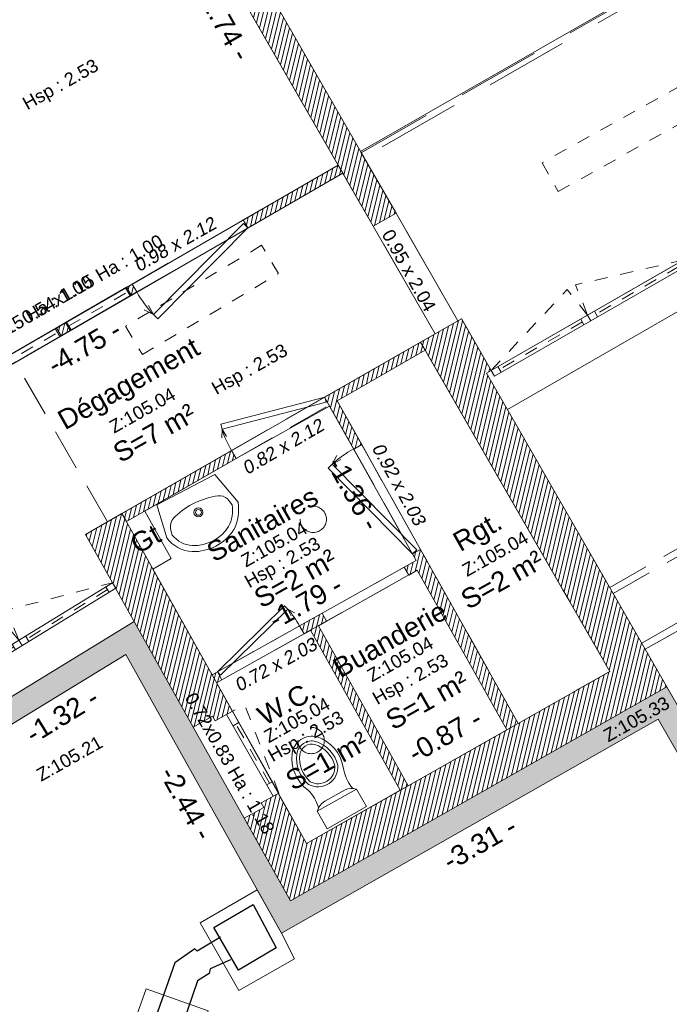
# Model space of a CAD drawing. Header units: metres. Extents: x 1525456 to 1525560, y 4222363 to 4222397.
# Tile 7 of 16: x 1525468 to 1525473, y 4222373 to 4222381. Entities that reach past the tile are written whole.
import ezdxf
from ezdxf.enums import TextEntityAlignment as Align

# ---------------------------------------------------------------- set-up
doc = ezdxf.new("R2010")
doc.units = ezdxf.units.M
doc.header["$LTSCALE"] = 0.1
doc.header["$PDMODE"] = 34
doc.header["$PDSIZE"] = 0.1
for name, pattern in [('ACAD_ISO07W100', [3, 0, -3]), ('BAZ_MUR-interrompu', [0.2, 0.05, -0.1, 0.05]), ('CACHE', [9.525, 6.35, -3.175]), ('CACHE2', [4.7625, 3.175, -1.5875])]:
    doc.linetypes.add(name, pattern=pattern)
doc.layers.get('0').update_dxf_attribs({"lineweight": 9})
doc.layers.get('Defpoints').update_dxf_attribs({"lineweight": 9})
doc.layers.add('0_Contours', color=6, linetype='Continuous', lineweight=9, plot=False)
for name, color, linetype, lineweight in [('0_Cotation', 142, 'CACHE2', 9), ('0_cotation surfaces', 152, 'Continuous', 9), ('Escalier', 35, 'Continuous', 9), ('Fenêtre', 39, 'Continuous', 9), ('Garde-corps', 37, 'CACHE', 9), ('Hauteur allège', 153, 'Continuous', 9), ('Mobilier', 251, 'Continuous', 9), ('Mur', 7, 'Continuous', 9), ('Mur-bas', 250, 'Continuous', 9), ('Mur-hachures', 254, 'Continuous', 9), ('Porte', 39, 'Continuous', 9), ('Poutre', 253, 'CACHE2', 9), ('Réseau_Eclairage_Symbole', 242, 'CACHE2', 9), ('Texte-Altitude', 115, 'Continuous', 9), ('Texte-hauteur', 112, 'CACHE', 9), ('Texte-Pièce', 166, 'Continuous', 9)]:
    doc.layers.add(name, color=color, linetype=linetype, lineweight=lineweight)
doc.layers.add('Réseau_Ventillation_clim_Symbole', color=143, linetype='Continuous')
doc.styles.add('ARIAL', font='arial.ttf')
doc.styles.add('BAZ_CALIBRI_LT', font='calibril.ttf')
doc.styles.add('BAZ_CALIBRI_LT_IT', font='arial.ttf', dxfattribs={"oblique": 9})
doc.styles.get("Standard").update_dxf_attribs({"font": 'arial.ttf'})
doc.dimstyles.new('Cotation', dxfattribs={"dimtxt": 0.18, "dimasz": 0.1, "dimexe": 0.18, "dimexo": 0.2, "dimgap": 0.09, "dimtad": 0, "dimzin": 0, "dimdsep": 46, "dimtxsty": 'ARIAL', "dimblk1": 'OBLIQUE', "dimblk2": 'OBLIQUE', "dimsah": 1, "dimcen": 0.09, "dimse1": 1, "dimse2": 1, "dimsd1": 1, "dimsd2": 1, "dimclrd": 252, "dimaunit": 2, "dimadec": 3, "dimazin": 0, "dimtfac": 1, "dimtix": 1, "dimtofl": 0, "dimtmove": 0, "dimatfit": 3, "dimldrblk": 'OBLIQUE', "dimfxl": 1, "dimtolj": 1, "dimtzin": 0, "dimarcsym": 0})
pattern_1 = [(76.5, (0, 0), (-0.03087274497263, 0.00741189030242), [])]

# ---------------------------------------------------------------- blocks, each defined once
blk = doc.blocks.new('*U175')
at = {"color": 0, "linetype": 'Continuous'}
blk.add_lwpolyline([(1.68, -0.05), (0, -0.05), (0, 0), (1.68, 0)], close=True, dxfattribs=at)
at = {"linetype": 'BAZ_MUR-interrompu', "ltscale": 0.5, "flags": 128}
for points in [[(0.84, -0.05), (0.8037, -0.2941), (0, -0.05)], [(0.84, -0.05), (0.8763, -0.2941), (1.68, -0.05)]]:
    blk.add_lwpolyline(points, dxfattribs=at)
at = {"color": 0, "linetype": 'Continuous'}
for points in [[(0.06, 0), (0.06, -0.05)], [(0.78, -0.05), (0.78, 0)], [(0.9, 0), (0.9, -0.05)], [(1.62, 0), (1.62, -0.05)]]:
    blk.add_lwpolyline(points, dxfattribs=at)
at = {"color": 0, "linetype": 'ACAD_ISO07W100', "ltscale": 0.01}
for points in [[(0.06, -0.025), (0.78, -0.025)], [(0.9, -0.025), (1.62, -0.025)]]:
    blk.add_lwpolyline(points, dxfattribs=at)
at = {"color": 0, "linetype": 'Continuous', "transparency": 33554559}
blk.add_lwpolyline([(0.84, -0.05), (0.84, 0)], dxfattribs=at)
blk = doc.blocks.new('*U176')
at = {"color": 0, "linetype": 'Continuous'}
blk.add_lwpolyline([(1.7, -0.05), (0, -0.05), (0, 0), (1.7, 0)], close=True, dxfattribs=at)
at = {"linetype": 'BAZ_MUR-interrompu', "ltscale": 0.5, "flags": 128}
for points in [[(0.85, -0.05), (0.8133, -0.2971), (0, -0.05)], [(0.85, -0.05), (0.8867, -0.2971), (1.7, -0.05)]]:
    blk.add_lwpolyline(points, dxfattribs=at)
at = {"color": 0, "linetype": 'Continuous'}
for points in [[(0.06, 0), (0.06, -0.05)], [(0.79, -0.05), (0.79, 0)], [(0.91, 0), (0.91, -0.05)], [(1.64, 0), (1.64, -0.05)]]:
    blk.add_lwpolyline(points, dxfattribs=at)
at = {"color": 0, "linetype": 'ACAD_ISO07W100', "ltscale": 0.01}
for points in [[(0.06, -0.025), (0.79, -0.025)], [(0.91, -0.025), (1.64, -0.025)]]:
    blk.add_lwpolyline(points, dxfattribs=at)
at = {"color": 0, "linetype": 'Continuous', "transparency": 33554559}
blk.add_lwpolyline([(0.85, -0.05), (0.85, 0)], dxfattribs=at)
blk = doc.blocks.new('*U179')
at = {"color": 0, "linetype": 'Continuous'}
blk.add_lwpolyline([(0.72, -0.05), (0, -0.05), (0, 0), (0.72, 0)], close=True, dxfattribs=at)
at = {"linetype": 'BAZ_MUR-interrompu', "ltscale": 2, "flags": 128}
blk.add_lwpolyline([(0, -0.05), (0.7124, -0.1546), (0.72, -0.05)], dxfattribs=at)
at = {"flags": 128}
blk.add_lwpolyline([(0.72, -0.05), (0, -0.05)], dxfattribs=at)
at = {"color": 0, "linetype": 'Continuous'}
for points in [[(0.1, 0), (0.1, -0.05)], [(0.62, 0), (0.62, -0.05)]]:
    blk.add_lwpolyline(points, dxfattribs=at)
at = {"color": 0, "linetype": 'ACAD_ISO07W100', "ltscale": 0.01}
blk.add_lwpolyline([(0.1, -0.025), (0.62, -0.025)], dxfattribs=at)
at = {"layer": 'Hauteur allège', "style": 'BAZ_CALIBRI_LT', "flags": 5}
for tag, p in [('HAUTEUR', (1.767, 0.1325)), ('ALLEGE', (1.7685, 0.0115))]:
    blk.add_attdef(tag, p, '', height=0.1, dxfattribs=at)
at = {"layer": 'Hauteur allège', "style": 'BAZ_CALIBRI_LT'}
blk.add_attdef('DIM', text='', height=0.1, rotation=180.45777, dxfattribs=at).set_placement((0.3836, 0.113), align=Align.TOP_CENTER)
blk = doc.blocks.new('*U30')
at = {"layer": 'Porte', "linetype": 'Continuous', "flags": 128}
for points in [[(0, 0), (0.9453, 0.2585)], [(0.9453, 0.2585), (0.9578, 0.2127)], [(0.9578, 0.2127), (0.0125, -0.0459)], [(0.9578, 0.2127), (0.9554, 0.1332)], [(0.9578, 0.2127), (1.0003, 0.1455)], [(0, 0), (0.0125, -0.0459)]]:
    blk.add_lwpolyline(points, dxfattribs=at)
at = {"layer": 'Porte', "linetype": 'Continuous'}
blk.add_arc((0.1616, 0.0221), 0.8187, 358.45281, 13.46178, dxfattribs=at)
at = {"layer": 'Hauteur allège', "oblique": 9, "flags": 1}
for tag, p in [('HAUTEUR', (1.0404, 0.2711)), ('LARGEUR', (0.9625, 0.1018))]:
    blk.add_attdef(tag, p, '', height=0.1, dxfattribs=at)
at = {"layer": 'Hauteur allège', "oblique": 9}
blk.add_attdef('DIM', text='', height=0.1, rotation=179.50251, dxfattribs=at).set_placement((0.5467, -0.0898), align=Align.BOTTOM_CENTER)
blk = doc.blocks.new('*U183')
at = {"color": 0, "linetype": 'Continuous'}
blk.add_lwpolyline([(0.54, -0.07), (0, -0.07), (0, 0), (0.54, 0)], close=True, dxfattribs=at)
for points in [[(0.53, 0), (0.53, -0.07)], [(0.01, 0), (0.01, -0.07)]]:
    blk.add_lwpolyline(points, dxfattribs=at)
at = {"linetype": 'BAZ_MUR-interrompu', "ltscale": 2, "flags": 128}
blk.add_lwpolyline([(0.54, -0.07), (0.075, -0.07), (0, -0.07)], dxfattribs=at)
at = {"flags": 128}
blk.add_lwpolyline([(0.54, -0.07), (0, -0.07)], dxfattribs=at)
at = {"color": 0, "linetype": 'ACAD_ISO07W100', "ltscale": 0.01}
blk.add_lwpolyline([(0.01, -0.035), (0.53, -0.035)], dxfattribs=at)
at = {"layer": 'Hauteur allège', "style": 'BAZ_CALIBRI_LT'}
blk.add_attdef('DIM', text='', height=0.1, dxfattribs=at).set_placement((0.3437, 0.2357), align=Align.TOP_CENTER)
at = {"layer": 'Hauteur allège', "style": 'BAZ_CALIBRI_LT', "flags": 5}
for tag, p in [('HAUTEUR', (1.767, 0.1125)), ('ALLEGE', (1.7685, -0.0085))]:
    blk.add_attdef(tag, p, '', height=0.1, dxfattribs=at)
blk = doc.blocks.new('*U180')
at = {"color": 0, "linetype": 'Continuous'}
blk.add_lwpolyline([(0.54, -0.07), (0, -0.07), (0, 0), (0.54, 0)], close=True, dxfattribs=at)
for points in [[(0.53, 0), (0.53, -0.07)], [(0.01, 0), (0.01, -0.07)]]:
    blk.add_lwpolyline(points, dxfattribs=at)
at = {"linetype": 'BAZ_MUR-interrompu', "ltscale": 2, "flags": 128}
blk.add_lwpolyline([(0.54, -0.07), (0.075, -0.07), (0, -0.07)], dxfattribs=at)
at = {"flags": 128}
blk.add_lwpolyline([(0.54, -0.07), (0, -0.07)], dxfattribs=at)
at = {"color": 0, "linetype": 'ACAD_ISO07W100', "ltscale": 0.01}
blk.add_lwpolyline([(0.01, -0.035), (0.53, -0.035)], dxfattribs=at)
at = {"layer": 'Hauteur allège', "style": 'BAZ_CALIBRI_LT'}
blk.add_attdef('DIM', text='', height=0.1, dxfattribs=at).set_placement((0.3437, 0.2357), align=Align.TOP_CENTER)
at = {"layer": 'Hauteur allège', "style": 'BAZ_CALIBRI_LT', "flags": 5}
for tag, p in [('HAUTEUR', (1.767, 0.1125)), ('ALLEGE', (1.7685, -0.0085))]:
    blk.add_attdef(tag, p, '', height=0.1, dxfattribs=at)
blk = doc.blocks.new('lavabo_2')
for points in [[(0, 0.5004), (0, 0), (-0.2718, -0.0586, -0.159252), (-0.4416, 0.0662, -0.262025), (-0.4426, 0.4269, -0.225431), (-0.2596, 0.5496)], [(-0.2602, 0.5028), (-0.212, 0.4937, -0.233514), (-0.1439, 0.4176, -0.154882), (-0.1571, 0.0531, -0.24387), (-0.2117, 0.0014), (-0.2688, -0.0109, -0.146588), (-0.4027, 0.091, -0.259474), (-0.4027, 0.4039, -0.215463)]]:
    blk.add_lwpolyline(points, format="xyb", close=True)
for radius in [0.0343, 0.0224]:
    blk.add_circle((-0.1994, 0.245), radius)
blk = doc.blocks.new('*U34')
at = {"layer": 'Porte', "linetype": 'Continuous', "flags": 128}
for points in [[(0, 0), (0.0105, 0.0385)], [(0, 0), (0.7941, -0.2172)], [(0.8047, -0.1787), (0.0105, 0.0385)], [(0.8047, -0.1787), (0.8027, -0.1119)], [(0.8047, -0.1787), (0.8403, -0.1222)], [(0.7941, -0.2172), (0.8047, -0.1787)]]:
    blk.add_lwpolyline(points, dxfattribs=at)
at = {"layer": 'Porte', "linetype": 'Continuous'}
blk.add_arc((0.1358, -0.0186), 0.6878, 346.53822, 1.54719, dxfattribs=at)
at = {"layer": 'Hauteur allège', "oblique": 9}
blk.add_attdef('DIM', text='', height=0.1, rotation=180.49749, dxfattribs=at).set_placement((0.467, 0.249), align=Align.BOTTOM_CENTER)
at = {"layer": 'Hauteur allège', "oblique": 9, "flags": 1}
for tag, p in [('LARGEUR', (0.8841, -0.2018)), ('HAUTEUR', (0.962, -0.2711))]:
    blk.add_attdef(tag, p, '', height=0.1, dxfattribs=at)
blk = doc.blocks.new('*U35')
at = {"layer": 'Porte', "linetype": 'Continuous', "flags": 128}
for points in [[(-0.7037, -0.1563), (-0.0092, 0.0337)], [(0, 0), (-0.6945, -0.19)], [(0, 0), (-0.0092, 0.0337)], [(-0.7037, -0.1563), (-0.7349, -0.1069)], [(-0.7037, -0.1563), (-0.702, -0.0979)], [(-0.6945, -0.19), (-0.7037, -0.1563)]]:
    blk.add_lwpolyline(points, dxfattribs=at)
at = {"layer": 'Porte', "linetype": 'Continuous'}
blk.add_arc((-0.1187, -0.0162), 0.6015, 178.45281, 193.46178, dxfattribs=at)
at = {"layer": 'Hauteur allège', "oblique": 9}
blk.add_attdef('DIM', text='', height=0.1, rotation=179.50251, dxfattribs=at).set_placement((-0.4157, 0.249), align=Align.BOTTOM_CENTER)
at = {"layer": 'Hauteur allège', "oblique": 9, "flags": 1}
for tag, p in [('LARGEUR', (-1.5314, -0.2018)), ('HAUTEUR', (-0.9104, -0.2711))]:
    blk.add_attdef(tag, p, '', height=0.1, dxfattribs=at)
blk = doc.blocks.new('*U36')
at = {"layer": 'Porte', "linetype": 'Continuous', "flags": 128}
for points in [[(0, 0), (0.8874, 0.2427)], [(0.8874, 0.2427), (0.8992, 0.1997)], [(0.8992, 0.1997), (0.0118, -0.0431)], [(0.8992, 0.1997), (0.8969, 0.1251)], [(0.8992, 0.1997), (0.939, 0.1366)], [(0, 0), (0.0118, -0.0431)]]:
    blk.add_lwpolyline(points, dxfattribs=at)
at = {"layer": 'Porte', "linetype": 'Continuous'}
blk.add_arc((0.1517, 0.0208), 0.7685, 358.45281, 13.46178, dxfattribs=at)
at = {"layer": 'Hauteur allège', "oblique": 9, "flags": 1}
for tag, p in [('HAUTEUR', (1.0104, 0.2711)), ('LARGEUR', (0.9325, 0.1018))]:
    blk.add_attdef(tag, p, '', height=0.1, dxfattribs=at)
at = {"layer": 'Hauteur allège', "oblique": 9}
blk.add_attdef('DIM', text='', height=0.1, rotation=179.50251, dxfattribs=at).set_placement((0.5167, -0.0898), align=Align.BOTTOM_CENTER)
blk = doc.blocks.new('WC')
at = {"layer": 'Mobilier'}
for points in [[(0.1954, 0.3084, -0.12803), (0.1228, 0.4706, 0.278044), (-0.0762, 0.7029, 0.444728), (-0.2684, 0.5764, 0.270279), (-0.1463, 0.2955, -0.161792), (-0.0671, 0.157, 5.230074)], [(-0.1418, 0.3392, 0.59751), (0.0822, 0.4868, 0.253355), (-0.0865, 0.668, 0.440359), (-0.2324, 0.5715, 0.24984), (-0.1418, 0.3392, 0.241824)], [(-0.1308, 0.3597, 0.592558), (0.0592, 0.4829, 0.250084), (-0.093, 0.6456, 0.436108), (-0.2093, 0.5683, 0.24129), (-0.1308, 0.3597)], [(0.1376, 0.2984, -0.164579), (0.2244, 0.3039, 0.599259)], [(-0.0758, 0.1334, -0.203267), (-0.0167, 0.2108, 0.078464)]]:
    blk.add_lwpolyline(points, format="xyb", dxfattribs=at)
blk.add_lwpolyline([(0.3002, 0.1705), (0, 0), (-0.0758, 0.1334), (0.2244, 0.3039)], close=True, dxfattribs=at)
blk.add_lwpolyline([(-0.0167, 0.2108), (0.1376, 0.2984)], dxfattribs=at)
blk = doc.blocks.new('*D80')
at = {"layer": 'Defpoints', "color": 0, "transparency": 16777216}
for p in [(1525471.8068, 4222384.9866), (1525474.6979, 4222379.8063), (1525474.5395, 4222379.7179)]:
    blk.add_point(p, dxfattribs=at)
at = {"layer": '0_Cotation', "color": 0, "transparency": 16777216, "insert": (1525473.0939, 4222382.308), "char_height": 0.15, "attachment_point": 5, "rotation": 299.16558, "style": 'ARIAL'}
blk.add_mtext('\\A1;-5.93 -', dxfattribs=at)
blk = doc.blocks.new('_OBLIQUE')
at = {"color": 0, "linetype": 'ByBlock'}
blk.add_line((-0.5, -0.5), (0.5, 0.5), dxfattribs=at)
blk = doc.blocks.new('*D81')
at = {"layer": 'Defpoints', "color": 0, "transparency": 16777216}
for p in [(1525470.6074, 4222379.6147), (1525470.6887, 4222379.4741), (1525466.493, 4222377.2356)]:
    blk.add_point(p, dxfattribs=at)
at = {"layer": '0_Cotation', "color": 0, "transparency": 16777216, "insert": (1525468.6315, 4222378.2845), "char_height": 0.15, "attachment_point": 5, "rotation": 30.03828, "style": 'ARIAL'}
blk.add_mtext('\\A1;-4.75 -', dxfattribs=at)
blk = doc.blocks.new('*D92')
at = {"layer": 'Defpoints', "color": 0, "transparency": 16777216}
for p in [(1525470.503, 4222377.8384), (1525471.1692, 4222376.6512), (1525471.0253, 4222376.5704)]:
    blk.add_point(p, dxfattribs=at)
at = {"layer": '0_Cotation', "color": 0, "transparency": 16777216, "insert": (1525470.6922, 4222377.164), "char_height": 0.15, "attachment_point": 5, "rotation": 299.29905, "style": 'ARIAL'}
blk.add_mtext('\\A1;-1.36 -', dxfattribs=at)
blk = doc.blocks.new('*D93')
at = {"layer": 'Defpoints', "color": 0, "transparency": 16777216}
for p in [(1525471.1692, 4222376.6512), (1525469.5413, 4222375.895), (1525469.6084, 4222375.7754)]:
    blk.add_point(p, dxfattribs=at)
at = {"layer": '0_Cotation', "color": 0, "transparency": 16777216, "insert": (1525470.3217, 4222376.3329), "char_height": 0.15, "attachment_point": 5, "rotation": 29.29905, "style": 'ARIAL'}
blk.add_mtext('\\A1;-1.79 -', dxfattribs=at)
blk = doc.blocks.new('*D94')
at = {"layer": 'Defpoints', "color": 0, "transparency": 16777216}
for p in [(1525471.7649, 4222375.5261), (1525471.862, 4222375.3554), (1525471.1084, 4222374.9271)]:
    blk.add_point(p, dxfattribs=at)
at = {"layer": '0_Cotation', "color": 0, "transparency": 16777216, "insert": (1525471.3881, 4222375.312), "char_height": 0.15, "attachment_point": 5, "rotation": 29.61343, "style": 'ARIAL'}
blk.add_mtext('\\A1;-0.87 -', dxfattribs=at)
blk = doc.blocks.new('*D96')
at = {"layer": 'Defpoints', "color": 0, "transparency": 16777216}
for p in [(1525469.2075, 4222382.0529), (1525469.0185, 4222381.9443), (1525470.5724, 4222379.6753)]:
    blk.add_point(p, dxfattribs=at)
at = {"layer": '0_Cotation', "color": 0, "transparency": 16777216, "insert": (1525469.7009, 4222380.7556), "char_height": 0.15, "attachment_point": 5, "rotation": 299.85763, "style": 'ARIAL'}
blk.add_mtext('\\A1;-2.74 -', dxfattribs=at)
blk = doc.blocks.new('*D103')
at = {"layer": 'Defpoints', "color": 0, "transparency": 16777216}
for p in [(1525473.0194, 4222375.4372), (1525472.8075, 4222375.3156), (1525477.6636, 4222367.3483)]:
    blk.add_point(p, dxfattribs=at)
at = {"layer": '0_Cotation', "color": 0, "transparency": 16777216, "insert": (1525475.1296, 4222371.2712), "char_height": 0.15, "attachment_point": 5, "rotation": 299.86213, "style": 'ARIAL'}
blk.add_mtext('\\A1;-9.33 -', dxfattribs=at)
blk = doc.blocks.new('*D104')
at = {"layer": 'Defpoints', "color": 0, "transparency": 16777216}
for p in [(1525473.0194, 4222375.4372), (1525473.0946, 4222375.3047), (1525470.1387, 4222373.8008)]:
    blk.add_point(p, dxfattribs=at)
at = {"layer": '0_Cotation', "color": 0, "transparency": 16777216, "insert": (1525471.6543, 4222374.4865), "char_height": 0.15, "attachment_point": 5, "rotation": 29.59913, "style": 'ARIAL'}
blk.add_mtext('\\A1;-3.31 -', dxfattribs=at)
blk = doc.blocks.new('*D105')
at = {"layer": 'Defpoints', "color": 0, "transparency": 16777216}
for p in [(1525468.948, 4222375.9323), (1525470.1387, 4222373.8008), (1525470.0099, 4222373.7289)]:
    blk.add_point(p, dxfattribs=at)
at = {"layer": '0_Cotation', "color": 0, "transparency": 16777216, "insert": (1525469.4146, 4222374.7946), "char_height": 0.15, "attachment_point": 5, "rotation": 299.18821, "style": 'ARIAL'}
blk.add_mtext('\\A1;-2.44 -', dxfattribs=at)
blk = doc.blocks.new('*D106')
at = {"layer": 'Defpoints', "color": 0, "transparency": 16777216}
for p in [(1525468.948, 4222375.9323), (1525469.0235, 4222375.8089), (1525467.8247, 4222375.2449)]:
    blk.add_point(p, dxfattribs=at)
at = {"layer": '0_Cotation', "color": 0, "transparency": 16777216, "insert": (1525468.4618, 4222375.4652), "char_height": 0.15, "attachment_point": 5, "rotation": 31.46181, "style": 'ARIAL'}
blk.add_mtext('\\A1;-1.32 -', dxfattribs=at)

msp = doc.modelspace()

# ---------------------------------------------------------------- hatches: boundary and pattern name
at = {"layer": 'Mur-hachures'}
h = msp.add_hatch(dxfattribs=at)
h.set_pattern_fill('ANSI31', color=256, scale=0.01, angle=31.5)
h.set_pattern_definition(pattern_1)
h.paths.add_polyline_path([(1525468.5871, 4222383.1335), (1525470.8412, 4222379.2074), (1525471.0147, 4222379.307), (1525468.7604, 4222383.2333), (1525471.1622, 4222384.6156), (1525471.8068, 4222384.9866), (1525472.9313, 4222383.0187), (1525473.2812, 4222382.4063), (1525473.4551, 4222382.505), (1525473.1049, 4222383.1179), (1525471.8809, 4222385.26), (1525471.0624, 4222384.789), (1525468.4875, 4222383.307), (1525467.3336, 4222382.6428), (1525465.496, 4222383.4704), (1525465.4303, 4222383.3245), (1525467.3875, 4222382.4431)])
h = msp.add_hatch(dxfattribs=at)
h.set_pattern_fill('ANSI31', color=256, scale=0.01, angle=31.5)
h.set_pattern_definition(pattern_1)
h.paths.add_polyline_path([(1525470.6074, 4222379.6147), (1525469.8822, 4222379.1954), (1525469.8472, 4222379.256), (1525470.5724, 4222379.6753)])
h = msp.add_hatch(dxfattribs=at)
h.set_pattern_fill('ANSI31', color=256, scale=0.01, angle=31.5)
h.set_pattern_definition(pattern_1)
h.paths.add_polyline_path([(1525468.9906, 4222378.6798), (1525468.9555, 4222378.7404), (1525468.9988, 4222378.7654), (1525469.0339, 4222378.7048)])
h = msp.add_hatch(dxfattribs=at)
h.set_pattern_fill('ANSI31', color=256, scale=0.01, angle=31.5)
h.set_pattern_definition(pattern_1)
h.paths.add_polyline_path([(1525471.5166, 4222378.4965), (1525471.7416, 4222378.1045), (1525471.707, 4222378.0845), (1525473.0858, 4222375.683), (1525470.2074, 4222374.0469), (1525469.8548, 4222374.6782), (1525470.0032, 4222374.7611), (1525469.9837, 4222374.796), (1525470.1146, 4222374.8691), (1525470.3296, 4222374.4844), (1525472.6483, 4222375.8023), (1525471.2024, 4222378.3207), (1525471.5146, 4222378.4999)])
h = msp.add_hatch(dxfattribs=at)
h.set_pattern_fill('ANSI31', color=256, scale=0.01, angle=31.5)
h.set_pattern_definition(pattern_1)
h.paths.add_polyline_path([(1525468.5231, 4222378.4095), (1525468.4539, 4222378.3694), (1525468.4188, 4222378.43), (1525468.4881, 4222378.4701)])
h = msp.add_hatch(dxfattribs=at)
h.set_pattern_fill('ANSI31', color=256, scale=0.01, angle=31.5)
h.set_pattern_definition(pattern_1)
h.paths.add_polyline_path([(1525471.2372, 4222378.26), (1525470.5637, 4222377.8733), (1525470.7521, 4222377.5376), (1525470.691, 4222377.5034), (1525470.4688, 4222377.8995), (1525471.2024, 4222378.3207)], flags=17)
h = msp.add_hatch(dxfattribs=at)
h.set_pattern_fill('ANSI31', color=256, scale=0.01, angle=31.5)
h.set_pattern_definition(pattern_1)
h.paths.add_polyline_path([(1525469.7576, 4222377.4912), (1525469.7919, 4222377.4301), (1525468.9531, 4222376.9485), (1525468.9189, 4222377.0096)])
h = msp.add_hatch(dxfattribs=at)
h.set_pattern_fill('ANSI31', color=256, scale=0.01, angle=31.5)
h.set_pattern_definition(pattern_1)
h.paths.add_polyline_path([(1525468.6414, 4222376.8503), (1525468.9189, 4222377.0096), (1525469.7635, 4222375.4977), (1525469.6325, 4222375.4246), (1525469.613, 4222375.4595), (1525469.4646, 4222375.3766)])
h = msp.add_hatch(dxfattribs=at)
h.set_pattern_fill('ANSI31', color=256, scale=0.01, angle=31.5)
h.set_pattern_definition(pattern_1)
h.paths.add_polyline_path([(1525471.9489, 4222375.4048), (1525471.2023, 4222376.7353), (1525471.1412, 4222376.7011), (1525471.1692, 4222376.6512), (1525471.078, 4222376.6), (1525471.1123, 4222376.539), (1525471.1773, 4222376.5755), (1525471.862, 4222375.3554)])
h = msp.add_hatch(dxfattribs=at)
h.set_pattern_fill('ANSI31', color=256, scale=0.01, angle=31.5)
h.set_pattern_definition(pattern_1)
h.paths.add_polyline_path([(1525471.0475, 4222374.8925), (1525470.3604, 4222376.1171), (1525470.3113, 4222376.0895), (1525470.2771, 4222376.1506), (1525470.4501, 4222376.2477), (1525470.4844, 4222376.1866), (1525470.4214, 4222376.1513), (1525471.1084, 4222374.9271)])
at = {"layer": 'Mur-hachures', "true_color": 0xe8e8e8}
h = msp.add_hatch(color=254, dxfattribs=at)
h.dxf.hatch_style = 1
h.paths.add_polyline_path([(1525473.0858, 4222375.683), (1525470.2074, 4222374.0469), (1525469.8548, 4222374.6782), (1525469.4646, 4222375.3766), (1525469.0138, 4222376.1835), (1525467.5837, 4222375.3084), (1525467.7977, 4222374.9303), (1525467.1473, 4222374.2105), (1525463.9963, 4222370.7232), (1525463.3519, 4222370.01), (1525466.4942, 4222364.4422), (1525471.156, 4222367.1004), (1525472.7259, 4222364.3192), (1525477.9095, 4222367.2815)])
h.paths.add_polyline_path([(1525473.0194, 4222375.4372), (1525477.6636, 4222367.3483), (1525472.7937, 4222364.5652), (1525471.2238, 4222367.3463), (1525466.5621, 4222364.6881), (1525463.5755, 4222369.9801), (1525468.0146, 4222374.9021), (1525467.8247, 4222375.2449), (1525468.948, 4222375.9323), (1525470.1387, 4222373.8008)], flags=16)
at = {"layer": 'Mur-hachures'}
h = msp.add_hatch(dxfattribs=at)
h.set_pattern_fill('ANSI31', color=256, scale=0.01, angle=31.5)
h.set_pattern_definition(pattern_1)
edge = h.paths.add_edge_path()
edge.add_line((1525469.6425, 4222375.7142), (1525469.6834, 4222375.7372))
edge.add_line((1525469.6834, 4222375.7372), (1525469.6492, 4222375.7982))
edge.add_line((1525469.6492, 4222375.7982), (1525469.6084, 4222375.7754))

# ---------------------------------------------------------------- linework, layer by layer
at = {"layer": '0_Contours', "flags": 128}
for points in [[(1525473.2812, 4222382.4063), (1525474.4685, 4222383.1167), (1525475.72, 4222380.9698), (1525474.4392, 4222380.2588), (1525474.6979, 4222379.8063), (1525471.7416, 4222378.1045), (1525471.5146, 4222378.4999), (1525471.5146, 4222378.4999), (1525471.4871, 4222378.4842), (1525471.0147, 4222379.307), (1525470.7439, 4222379.7787), (1525472.6524, 4222380.8744), (1525472.5039, 4222381.1341), (1525473.6379, 4222381.7821)], [(1525466.0389, 4222383.0504), (1525467.3875, 4222382.4431), (1525468.0971, 4222382.8515), (1525468.6835, 4222381.8327), (1525468.4514, 4222381.6994), (1525468.4862, 4222381.6387), (1525469.2075, 4222382.0529), (1525470.5724, 4222379.6753), (1525466.8779, 4222377.539), (1525465.6921, 4222379.6191)], [(1525470.6074, 4222379.6147), (1525470.8412, 4222379.2074), (1525471.3137, 4222378.3846), (1525468.6414, 4222376.8503), (1525468.8479, 4222376.4806), (1525467.4149, 4222375.6038), (1525466.493, 4222377.2356)], [(1525470.5637, 4222377.8733), (1525471.2372, 4222378.26), (1525472.6483, 4222375.8023), (1525471.9489, 4222375.4048), (1525471.2023, 4222376.7353)], [(1525469.0933, 4222377.0291), (1525469.7919, 4222377.4301), (1525470.507, 4222377.8314), (1525471.1692, 4222376.6512), (1525469.6084, 4222375.7754), (1525469.1562, 4222376.5848), (1525469.2965, 4222376.6653)], [(1525470.4214, 4222376.1513), (1525471.1773, 4222376.5755), (1525471.862, 4222375.3554), (1525471.1084, 4222374.9271)], [(1525469.6425, 4222375.7142), (1525470.3604, 4222376.1171), (1525471.0475, 4222374.8925), (1525470.3296, 4222374.4844)]]:
    msp.add_lwpolyline(points, close=True, dxfattribs=at)
at = {"layer": 'Escalier'}
msp.add_lwpolyline([(1525470.7439, 4222379.7787), (1525472.6524, 4222380.8744), (1525471.3178, 4222383.2091), (1525470.5337, 4222382.7536), (1525471.2392, 4222381.5443)], dxfattribs=at)
at = {"layer": 'Garde-corps', "flags": 128}
for points in [[(1525471.1826, 4222381.5394), (1525470.4671, 4222382.766), (1525471.3391, 4222383.2726), (1525472.7205, 4222380.8559), (1525470.7688, 4222379.7353)], [(1525471.2288, 4222381.5434), (1525470.5235, 4222382.7525), (1525471.3243, 4222383.2178), (1525472.666, 4222380.8707), (1525470.7489, 4222379.77)]]:
    msp.add_lwpolyline(points, dxfattribs=at)
at = {"layer": 'Mur'}
for p, q in [((1525471.8663, 4222377.807), (1525473.3743, 4222378.6751)), ((1525469.0933, 4222377.0291), (1525469.2965, 4222376.6653)), ((1525469.4646, 4222375.3766), (1525469.8548, 4222374.6782))]:
    msp.add_line(p, q, dxfattribs=at)
at = {"layer": 'Mur', "flags": 128}
for points in [[(1525468.5871, 4222383.1335), (1525470.8412, 4222379.2074), (1525471.0147, 4222379.307), (1525468.7604, 4222383.2333), (1525471.1622, 4222384.6156), (1525471.8068, 4222384.9866), (1525472.9313, 4222383.0187), (1525473.2812, 4222382.4063), (1525473.4551, 4222382.505), (1525473.1049, 4222383.1179), (1525471.8809, 4222385.26), (1525471.0624, 4222384.789), (1525468.4875, 4222383.307), (1525467.3336, 4222382.6428), (1525465.496, 4222383.4704), (1525465.4303, 4222383.3245), (1525467.3875, 4222382.4431), (1525468.5871, 4222383.1335)], [(1525468.9906, 4222378.6798), (1525468.9555, 4222378.7404), (1525468.9988, 4222378.7654), (1525469.0339, 4222378.7048), (1525468.9906, 4222378.6798)], [(1525471.5166, 4222378.4965), (1525471.7416, 4222378.1045), (1525471.707, 4222378.0845), (1525473.0858, 4222375.683), (1525470.2074, 4222374.0469), (1525469.8548, 4222374.6782), (1525470.0032, 4222374.7611), (1525469.9837, 4222374.796), (1525470.1146, 4222374.8691), (1525470.3296, 4222374.4844), (1525471.9489, 4222375.4048)], [(1525472.2895, 4222376.4273), (1525471.2024, 4222378.3207), (1525471.5146, 4222378.4999), (1525471.5166, 4222378.4965)], [(1525468.5231, 4222378.4095), (1525468.4539, 4222378.3694), (1525468.4188, 4222378.43), (1525468.4881, 4222378.4701), (1525468.5231, 4222378.4095)], [(1525469.7576, 4222377.4912), (1525469.7919, 4222377.4301), (1525468.9531, 4222376.9485), (1525468.9189, 4222377.0096), (1525469.7576, 4222377.4912)], [(1525468.6414, 4222376.8503), (1525468.9189, 4222377.0096), (1525469.7635, 4222375.4977), (1525469.6325, 4222375.4246), (1525469.613, 4222375.4595), (1525469.4646, 4222375.3766), (1525468.6414, 4222376.8503)], [(1525471.2023, 4222376.7353), (1525471.1412, 4222376.7011), (1525471.1692, 4222376.6512), (1525471.078, 4222376.6), (1525471.1123, 4222376.539), (1525471.1773, 4222376.5755), (1525471.862, 4222375.3554), (1525471.9489, 4222375.4048)], [(1525469.1562, 4222376.5848), (1525469.2965, 4222376.6653)], [(1525467.5837, 4222375.3084), (1525469.0138, 4222376.1835)], [(1525469.6425, 4222375.7142), (1525469.6834, 4222375.7372), (1525469.6492, 4222375.7982), (1525469.6084, 4222375.7754)]]:
    msp.add_lwpolyline(points, dxfattribs=at)
for points in [[(1525470.6074, 4222379.6147), (1525469.8822, 4222379.1954), (1525469.8472, 4222379.256), (1525470.5724, 4222379.6753)], [(1525471.2372, 4222378.26), (1525470.5637, 4222377.8733), (1525470.7521, 4222377.5376), (1525470.691, 4222377.5034), (1525470.4688, 4222377.8995), (1525471.2024, 4222378.3207)], [(1525471.0475, 4222374.8925), (1525470.3604, 4222376.1171), (1525470.3113, 4222376.0895), (1525470.2771, 4222376.1506), (1525470.4501, 4222376.2477), (1525470.4844, 4222376.1866), (1525470.4214, 4222376.1513), (1525471.1084, 4222374.9271)]]:
    msp.add_lwpolyline(points, close=True, dxfattribs=at)
at = {"layer": 'Mur', "linetype": 'CACHE2', "flags": 128}
for points in [[(1525471.9489, 4222375.4048), (1525471.2023, 4222376.7353)], [(1525471.9489, 4222375.4048), (1525472.6483, 4222375.8023), (1525472.2895, 4222376.4273)]]:
    msp.add_lwpolyline(points, dxfattribs=at)
at = {"layer": 'Mur-bas', "flags": 128}
for points in [[(1525473.0186, 4222375.4368), (1525470.1387, 4222373.8008), (1525468.948, 4222375.9323), (1525467.8247, 4222375.2449), (1525468.0146, 4222374.9021), (1525463.5755, 4222369.9801), (1525466.5621, 4222364.6881), (1525471.2238, 4222367.3463), (1525472.7937, 4222364.5652), (1525477.6636, 4222367.3483), (1525473.0194, 4222375.4372)], [(1525469.9543, 4222374.1309), (1525469.5174, 4222373.878), (1525469.8135, 4222373.3611), (1525470.2391, 4222373.6031), (1525470.1387, 4222373.8008)], [(1525469.0357, 4222373.1792), (1525469.5199, 4222373.0159), (1525469.5776, 4222373.2047), (1525469.1055, 4222373.3748)]]:
    msp.add_lwpolyline(points, close=True, dxfattribs=at)
msp.add_lwpolyline([(1525463.355, 4222370.0044), (1525466.4942, 4222364.4422), (1525471.156, 4222367.1004), (1525472.7259, 4222364.3192), (1525477.9095, 4222367.2815), (1525473.0858, 4222375.683)], dxfattribs=at)
at = {"layer": 'Poutre'}
for p, q in [((1525468.9988, 4222378.7654), (1525469.8472, 4222379.256)), ((1525469.0339, 4222378.7048), (1525469.8822, 4222379.1954))]:
    msp.add_line(p, q, dxfattribs=at)
at = {"layer": 'Poutre', "flags": 128}
for points in [[(1525471.4871, 4222378.4842), (1525471.0147, 4222379.307)], [(1525471.3137, 4222378.3846), (1525470.8412, 4222379.2074)], [(1525468.8084, 4222376.9462), (1525468.1044, 4222378.1674)], [(1525472.6481, 4222376.4453), (1525475.6913, 4222378.1888)], [(1525472.6753, 4222376.398), (1525475.7183, 4222378.1415)], [(1525469.7576, 4222377.4912), (1525470.4688, 4222377.8995)], [(1525469.7919, 4222377.4301), (1525470.503, 4222377.8384)], [(1525472.8929, 4222376.0189), (1525475.9379, 4222377.7571)], [(1525472.9201, 4222375.9717), (1525475.9649, 4222377.7098)], [(1525470.7521, 4222377.5376), (1525471.2023, 4222376.7353)], [(1525470.691, 4222377.5034), (1525471.1412, 4222376.7011)], [(1525470.4501, 4222376.2477), (1525471.078, 4222376.6)], [(1525470.3235, 4222376.0963), (1525470.9514, 4222376.4487)], [(1525469.6492, 4222375.7982), (1525470.2771, 4222376.1506)], [(1525469.6834, 4222375.7372), (1525470.3113, 4222376.0895)]]:
    msp.add_lwpolyline(points, dxfattribs=at)
at = {"layer": 'Réseau_Eclairage_Symbole', "ltscale": 0.3}
for points in [[(1525472.2544, 4222379.474), (1525473.3125, 4222380.0623), (1525473.1901, 4222380.2823), (1525472.1321, 4222379.6939)], [(1525469.0755, 4222378.2265), (1525470.1159, 4222378.8455), (1525469.9873, 4222379.0617), (1525468.9468, 4222378.4427)]]:
    msp.add_lwpolyline(points, close=True, dxfattribs=at)
at = {"layer": 'Réseau_Eclairage_Symbole'}
for centre in [(1525470.382, 4222376.9656), (1525470.366, 4222375.2732)]:
    msp.add_circle(centre, 0.1008, dxfattribs=at)
at = {"layer": 'Réseau_Ventillation_clim_Symbole', "ltscale": 0.3, "flags": 128}
msp.add_lwpolyline([(1525469.6221, 4222373.8426), (1525469.9217, 4222374.0198), (1525470.0987, 4222373.6886), (1525469.8093, 4222373.5173)], close=True, dxfattribs=at)
for points in [[(1525469.6729, 4222373.7693), (1525469.4941, 4222373.662), (1525469.4773, 4222373.6791), (1525469.3236, 4222373.5721), (1525468.4775, 4222371.1622)], [(1525469.7492, 4222373.596), (1525469.5932, 4222373.5256), (1525469.5868, 4222373.4924), (1525469.4981, 4222373.4349), (1525468.7039, 4222371.1059)]]:
    msp.add_lwpolyline(points, dxfattribs=at)

# ---------------------------------------------------------------- block references
at = {"layer": 'Fenêtre'}
ref = msp.add_blockref('*U180', (1525468.4881, 4222378.4701), dxfattribs=dict(at, rotation=30.03828011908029))
ref.add_attrib('DIM', '0.54x1.15 Ha : 1.00', (1525468.1899, 4222378.4544), dxfattribs={"layer": 'Hauteur allège', "height": 0.1, "rotation": 30.03828, "style": 'BAZ_CALIBRI_LT_IT'})
for name, p, rotation in [('*U176', (1525473.2408, 4222378.9075), 209.859835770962), ('*U175', (1525468.874, 4222376.438), 211.4618126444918)]:
    msp.add_blockref(name, p, dxfattribs=dict(at, rotation=rotation))
ref = msp.add_blockref('*U183', (1525467.9513, 4222378.1597), dxfattribs=dict(at, rotation=30.03828011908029))
ref.add_attrib('DIM', '0.54x1.15 Ha : 1.00', (1525467.6532, 4222378.144), dxfattribs={"layer": 'Hauteur allège', "height": 0.1, "rotation": 30.03828, "style": 'BAZ_CALIBRI_LT_IT'})
ref = msp.add_blockref('*U179', (1525470.075, 4222374.8467), dxfattribs=dict(at, rotation=119.5423641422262))
ref.add_attrib('DIM', '0.72x0.83 Ha : 1.18', (1525469.3961, 4222375.6026), dxfattribs={"layer": 'Hauteur allège', "height": 0.1, "rotation": 300.00013, "style": 'BAZ_CALIBRI_LT_IT'})
at = {"layer": 'Mobilier', "rotation": 117.7138098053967}
msp.add_blockref('lavabo_2', (1525469.6285, 4222377.3092), dxfattribs=at)
at = {"layer": 'Mobilier'}
msp.add_blockref('WC', (1525470.4881, 4222374.5986), dxfattribs=at)
at = {"layer": 'Porte'}
for name, p, rotation, values in [('*U30', (1525469.8822, 4222379.1954), 210.0382800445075, {'DIM': '0.98 x 2.12'}), ('*U34', (1525470.4716, 4222377.9011), 209.8621303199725, {'DIM': '0.82 x 2.12'}), ('*U36', (1525471.1412, 4222376.7011), 119.2990542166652, {'DIM': '0.92 x 2.03'}), ('*U35', (1525469.6492, 4222375.7982), 209.2990542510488, {'DIM': '0.72 x 2.03'})]:
    msp.add_blockref(name, p, dxfattribs=dict(at, rotation=rotation)).add_auto_attribs(values)

# ---------------------------------------------------------------- texts
at = {"layer": '0_cotation surfaces', "char_height": 0.15, "width": 2.633718, "attachment_point": 2, "rotation": 29.44197, "style": 'ARIAL'}
for s, insert in [('S=7 m²', (1525469.1305, 4222377.692)), ('S=2 m²', (1525470.2082, 4222376.5792)), ('S=2 m²', (1525471.7886, 4222376.5695)), ('S=1 m²', (1525471.2144, 4222375.6473)), ('S=1 m²', (1525470.4491, 4222375.1844))]:
    msp.add_mtext(s, dxfattribs=dict(at, insert=insert))
at = {"layer": 'Hauteur allège', "insert": (1525471.1576, 4222378.8937), "char_height": 0.1, "width": 0.736027, "attachment_point": 2, "rotation": 299.09127}
msp.add_mtext('0.95 x 2.04', dxfattribs=at)
at = {"layer": 'Texte-Altitude', "char_height": 0.1, "width": 0.547261, "attachment_point": 2, "rotation": 29.44193}
for s, insert in [('Z:105.04', (1525469.0506, 4222377.8429)), ('Z:105.04', (1525470.0578, 4222376.8181)), ('Z:105.04', (1525471.7479, 4222376.7461)), ('Z:105.04', (1525471.0212, 4222375.9402)), ('Z:105.04', (1525470.2324, 4222375.4738)), ('Z:105.33', (1525472.8278, 4222375.4811)), ('Z:105.21', (1525468.4933, 4222375.1798))]:
    msp.add_mtext(s, dxfattribs=dict(at, insert=insert))
at = {"layer": 'Texte-hauteur', "char_height": 0.1, "width": 0.638388, "attachment_point": 2, "rotation": 29.44193}
for insert in [(1525468.424, 4222380.3377), (1525469.8695, 4222378.159), (1525470.1208, 4222376.6806), (1525471.0989, 4222375.7872), (1525470.2993, 4222375.3504)]:
    msp.add_mtext('Hsp : 2.53', dxfattribs=dict(at, insert=insert))
at = {"layer": 'Texte-Pièce'}
msp.add_text('Gt', height=0.15, rotation=29.44193, dxfattribs=at).set_placement((1525469.1362, 4222376.7505), align=Align.CENTER)
at = {"layer": 'Texte-Pièce', "char_height": 0.15, "attachment_point": 2, "rotation": 29.44193}
for s, insert, width in [('Dégagement', (1525468.9328, 4222378.0709), 1.310188), ('Sanitaires', (1525469.9559, 4222376.9935), 0.382174), ('Rgt.', (1525471.5994, 4222376.9388), 1.310188), ('Buanderie', (1525470.9307, 4222376.1131), 1.310188), ('W.C.', (1525470.1408, 4222375.6279), 0.382174)]:
    msp.add_mtext(s, dxfattribs=dict(at, insert=insert, width=width))

# ---------------------------------------------------------------- dimensions: what is measured, and where the dimension line sits
at = {"layer": '0_Cotation'}
for p1, p2, distance, picture, middle in [((1525471.8068, 4222384.9866), (1525474.6979, 4222379.8063), -0.1814, '*D80', (1525473.0939, 4222382.308)), ((1525470.5724, 4222379.6753), (1525469.2075, 4222382.0529), 0.218, '*D96', (1525469.7009, 4222380.7556)), ((1525466.493, 4222377.2356), (1525470.6074, 4222379.6147), -0.1624, '*D81', (1525468.6315, 4222378.2845)), ((1525470.503, 4222377.8384), (1525471.1692, 4222376.6512), -0.1651, '*D92', (1525470.6922, 4222377.164)), ((1525471.1692, 4222376.6512), (1525469.6084, 4222375.7754), -0.1372, '*D93', (1525470.3217, 4222376.3329)), ((1525467.8247, 4222375.2449), (1525468.948, 4222375.9323), -0.1446, '*D106', (1525468.4618, 4222375.4652)), ((1525468.948, 4222375.9323), (1525470.1387, 4222373.8008), -0.1475, '*D105', (1525469.4146, 4222374.7946)), ((1525471.1084, 4222374.9271), (1525471.862, 4222375.3554), 0.1964, '*D94', (1525471.3881, 4222375.312)), ((1525470.1387, 4222373.8008), (1525473.0194, 4222375.4372), -0.1524, '*D104', (1525471.6543, 4222374.4865)), ((1525477.6636, 4222367.3483), (1525473.0194, 4222375.4372), 0.2442, '*D103', (1525475.1296, 4222371.2712))]:
    dim = msp.add_aligned_dim(p1=p1, p2=p2, distance=distance, dimstyle='Cotation', override={"dimtxt": 0.15, "dimpost": '-<> -', "dimtmove": 2}, dxfattribs=at)
    dim.commit()
    dim.dimension.update_dxf_attribs({"geometry": picture, "text_midpoint": middle})

doc.saveas('drawing.dxf')
